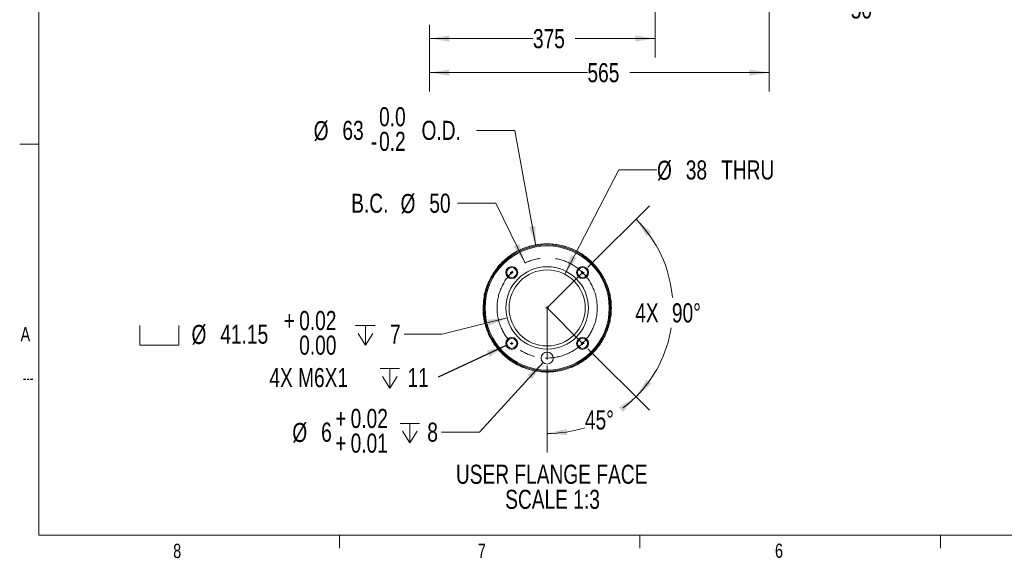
# Model space of a CAD drawing. Header units: millimetres. Extents: x 127 to 4201, y 49 to 2729.
# Tile 1 of 44: x 128 to 1766, y 49 to 946. Entities that reach past the tile are written whole.
import ezdxf

# ---------------------------------------------------------------- set-up
doc = ezdxf.new("R2010")
doc.units = ezdxf.units.MM
doc.header["$LTSCALE"] = 10
doc.linetypes.add('CENTERX2', pattern=[20.32, 12.7, -2.54, 2.54, -2.54])
doc.styles.add('SLDTEXTSTYLE0', font='TXT', dxfattribs={"width": 0.75})
doc.styles.add('SLDTEXTSTYLE2', font='TXT', dxfattribs={"width": 0.605})
doc.dimstyles.new('SLDDIMSTYLE0', dxfattribs={"dimtxt": 31.75, "dimasz": 33.02, "dimexe": 0, "dimexo": 0.0625, "dimgap": 7.9375, "dimtad": 0, "dimtih": 1, "dimtoh": 1, "dimdec": 0, "dimrnd": 1e-09, "dimzin": 12, "dimdsep": 46, "dimtxsty": 'SLDTEXTSTYLE0', "dimsah": 1, "dimcen": 0.09, "dimadec": 0, "dimazin": 3, "dimtfac": 1, "dimtdec": 0, "dimtofl": 0, "dimtmove": 0, "dimatfit": 3, "dimfxl": 1, "dimfrac": 2, "dimtolj": 1, "dimtzin": 12, "dimarcsym": 0})
doc.dimstyles.new('SLDDIMSTYLE1', dxfattribs={"dimtxt": 31.75, "dimasz": 33.02, "dimexe": 0, "dimexo": 0.0625, "dimgap": 7.9375, "dimtad": 0, "dimtih": 1, "dimtoh": 1, "dimdec": 0, "dimrnd": 1e-09, "dimzin": 12, "dimdsep": 46, "dimtxsty": 'SLDTEXTSTYLE0', "dimsah": 1, "dimcen": 0.09, "dimadec": 0, "dimazin": 3, "dimtfac": 1, "dimtdec": 0, "dimtmove": 0, "dimatfit": 0, "dimfxl": 1, "dimfrac": 2, "dimtolj": 1, "dimtzin": 12, "dimarcsym": 0})
doc.dimstyles.new('SLDDIMSTYLE12', dxfattribs={"dimtxt": 31.75, "dimasz": 33.02, "dimexe": 0, "dimexo": 0.0625, "dimgap": 7.9375, "dimtad": 0, "dimtih": 1, "dimtoh": 1, "dimdec": 4, "dimlfac": 3, "dimzin": 12, "dimdsep": 46, "dimtxsty": 'SLDTEXTSTYLE0', "dimsah": 1, "dimcen": 0.09, "dimadec": 0, "dimazin": 3, "dimtfac": 1, "dimtdec": 0, "dimtofl": 0, "dimtmove": 0, "dimatfit": 3, "dimfxl": 1, "dimfrac": 2, "dimtolj": 1, "dimtzin": 12, "dimarcsym": 0})
doc.dimstyles.new('SLDDIMSTYLE13', dxfattribs={"dimtxt": 31.75, "dimasz": 33.02, "dimexe": 0, "dimexo": 0.0625, "dimgap": 7.9375, "dimtad": 0, "dimtih": 1, "dimtoh": 1, "dimdec": 0, "dimlfac": 0.3, "dimrnd": 1e-09, "dimzin": 12, "dimdsep": 46, "dimtxsty": 'SLDTEXTSTYLE0', "dimsah": 1, "dimcen": 0, "dimadec": 0, "dimazin": 3, "dimtfac": 1, "dimtdec": 0, "dimtofl": 0, "dimtmove": 0, "dimatfit": 3, "dimfxl": 1, "dimfrac": 2, "dimtolj": 1, "dimtzin": 12, "dimarcsym": 0})
doc.dimstyles.new('SLDDIMSTYLE14', dxfattribs={"dimtxt": 31.75, "dimasz": 33.02, "dimexe": 0, "dimexo": 0.0625, "dimgap": 7.9375, "dimtad": 0, "dimtih": 1, "dimtoh": 1, "dimlfac": 0.3, "dimrnd": 1e-09, "dimzin": 12, "dimdsep": 46, "dimtxsty": 'SLDTEXTSTYLE0', "dimsah": 1, "dimcen": 0, "dimadec": 0, "dimazin": 3, "dimtol": 1, "dimtp": 0.02, "dimtfac": 1, "dimtofl": 0, "dimtmove": 0, "dimatfit": 3, "dimfxl": 1, "dimfrac": 2, "dimtolj": 1, "dimtzin": 0, "dimarcsym": 0})
doc.dimstyles.new('SLDDIMSTYLE15', dxfattribs={"dimtxt": 31.75, "dimasz": 33.02, "dimexe": 0, "dimexo": 0.0625, "dimgap": 7.9375, "dimtad": 0, "dimtih": 1, "dimtoh": 1, "dimdec": 0, "dimlfac": 0.3, "dimrnd": 1e-09, "dimzin": 12, "dimdsep": 46, "dimtxsty": 'SLDTEXTSTYLE0', "dimsah": 1, "dimcen": 0, "dimadec": 0, "dimazin": 3, "dimtol": 1, "dimtp": 0.02, "dimtm": -0.01, "dimtfac": 1, "dimtofl": 0, "dimtmove": 0, "dimatfit": 3, "dimfxl": 1, "dimfrac": 2, "dimtolj": 1, "dimarcsym": 0})
doc.dimstyles.new('SLDDIMSTYLE16', dxfattribs={"dimtxt": 31.75, "dimasz": 33.02, "dimexe": 0, "dimexo": 0.0625, "dimgap": 7.9375, "dimtad": 0, "dimtih": 1, "dimtoh": 1, "dimdec": 0, "dimlfac": 0.3, "dimrnd": 1e-09, "dimzin": 12, "dimdsep": 46, "dimtxsty": 'SLDTEXTSTYLE0', "dimsah": 1, "dimcen": 0, "dimadec": 0, "dimazin": 3, "dimtol": 1, "dimtm": 0.2, "dimtfac": 1, "dimtdec": 1, "dimtofl": 0, "dimtmove": 0, "dimatfit": 3, "dimfxl": 1, "dimfrac": 2, "dimtolj": 1, "dimtzin": 0, "dimarcsym": 0})
doc.dimstyles.new('SLDDIMSTYLE4', dxfattribs={"dimtxt": 0.18, "dimasz": 33.02, "dimexe": 0, "dimexo": 0.0625, "dimgap": 0, "dimtad": 0, "dimtih": 1, "dimtoh": 1, "dimdec": 0, "dimrnd": 1e-09, "dimzin": 0, "dimdsep": 46, "dimtxsty": 'Standard', "dimsah": 1, "dimcen": 0.09, "dimadec": 0, "dimazin": 0, "dimtfac": 33.02, "dimtdec": 0, "dimtofl": 0, "dimtmove": 0, "dimatfit": 3, "dimfxl": 1, "dimfrac": 2, "dimtolj": 1, "dimtzin": 0, "dimarcsym": 0})

# ---------------------------------------------------------------- blocks, each defined once
blk = doc.blocks.new('_D')
at = {"color": 7, "linetype": 'Continuous', "lineweight": 0}
for p, q in [((1374.7, 1184.7), (1374.7, 826.1)), ((809.7, 937.1), (809.7, 826.1)), ((809.7, 857.8), (1072.2, 857.8)), ((1374.7, 857.8), (1142.6, 857.8))]:
    blk.add_line(p, q, dxfattribs=at)
for points in [[(809.7, 857.8), (842.7, 852.7), (842.7, 862.9)], [(1374.7, 857.8), (1341.6, 862.9), (1341.6, 852.7)]]:
    blk.add_solid(points, dxfattribs=at)
at = {"color": 7, "linetype": 'Continuous', "lineweight": 0, "insert": (1072.2, 873.5), "char_height": 31.75, "attachment_point": 1, "style": 'SLDTEXTSTYLE0'}
blk.add_mtext('565', dxfattribs=at)
blk = doc.blocks.new('_D_1')
at = {"color": 7, "linetype": 'Continuous', "lineweight": 0}
for p, q in [((1184.7, 1084.7), (1184.7, 882.7)), ((809.7, 937.1), (809.7, 882.7)), ((809.7, 914.5), (981.5, 914.5)), ((1184.7, 914.5), (1051.9, 914.5))]:
    blk.add_line(p, q, dxfattribs=at)
for points in [[(809.7, 914.5), (842.7, 909.4), (842.7, 919.5)], [(1184.7, 914.5), (1151.6, 919.5), (1151.6, 909.4)]]:
    blk.add_solid(points, dxfattribs=at)
at = {"color": 7, "linetype": 'Continuous', "lineweight": 0, "insert": (981.5, 930.2), "char_height": 31.75, "attachment_point": 1, "style": 'SLDTEXTSTYLE0'}
blk.add_mtext('375', dxfattribs=at)
blk = doc.blocks.new('_D_6')
at = {"color": 7, "linetype": 'Continuous', "lineweight": 0}
for p, q in [((1446.7, 1097.4), (1446.7, 1160.9)), ((1197.4, 1097.4), (1478.5, 1097.4)), ((1027.4, 1047.4), (1478.5, 1047.4)), ((1446.7, 963.8), (1446.7, 1047.4)), ((1510.2, 963.8), (1446.7, 963.8))]:
    blk.add_line(p, q, dxfattribs=at)
for points in [[(1446.7, 1097.4), (1451.8, 1130.4), (1441.7, 1130.4)], [(1446.7, 1047.4), (1441.7, 1014.4), (1451.8, 1014.4)]]:
    blk.add_solid(points, dxfattribs=at)
at = {"color": 7, "linetype": 'Continuous', "lineweight": 0, "insert": (1510.2, 979.5), "char_height": 31.75, "attachment_point": 1, "style": 'SLDTEXTSTYLE0'}
blk.add_mtext('50', dxfattribs=at)
blk = doc.blocks.new('_D_16')
at = {"color": 7, "linetype": 'Continuous', "lineweight": 0}
for p, q in [((1073.1, 398.1), (1175.5, 295.7)), ((1005.2, 369.9), (1005.2, 225.2))]:
    blk.add_line(p, q, dxfattribs=at)
for start, end in [(307.304, 315), (270, 287.4929)]:
    blk.add_arc((1005.2, 466), 209, start, end, dxfattribs=at)
for points in [[(1153, 318.1), (1124.6, 300.6), (1131.2, 292.8)], [(1005.2, 256.9), (1038.5, 254.4), (1037.7, 264.6)]]:
    blk.add_solid(points, dxfattribs=at)
at = {"color": 7, "linetype": 'Continuous', "lineweight": 0, "insert": (1068, 295.4), "char_height": 31.75, "attachment_point": 1, "style": 'SLDTEXTSTYLE0'}
blk.add_mtext('45°', dxfattribs=at)
blk = doc.blocks.new('_D_17')
at = {"color": 7, "linetype": 'Continuous', "lineweight": 0}
for p, q in [((1073.1, 533.9), (1175.5, 636.2)), ((1073.1, 398.1), (1175.5, 295.7))]:
    blk.add_line(p, q, dxfattribs=at)
for start, end in [(4.727, 45), (315, 350.8681)]:
    blk.add_arc((1005.2, 466), 209, start, end, dxfattribs=at)
for points in [[(1153, 613.8), (1170.6, 585.4), (1178.3, 592)], [(1153, 318.1), (1178.3, 340), (1170.6, 346.6)]]:
    blk.add_solid(points, dxfattribs=at)
at = {"color": 7, "linetype": 'Continuous', "lineweight": 0, "char_height": 31.75, "attachment_point": 1, "style": 'SLDTEXTSTYLE0'}
for s, insert in [('90°', (1212.7, 473.7)), ('4X', (1151.7, 473.7))]:
    blk.add_mtext(s, dxfattribs=dict(at, insert=insert))
blk = doc.blocks.new('_D_18')
at = {"color": 7, "linetype": 'Continuous', "lineweight": 0}
for p, q in [((919.6, 640.3), (856.1, 640.3)), ((968.5, 540.8), (919.6, 640.3))]:
    blk.add_line(p, q, dxfattribs=at)
blk.add_solid([(968.5, 540.8), (958.5, 572.6), (949.4, 568.2)], dxfattribs=at)
at = {"color": 7, "linetype": 'Continuous', "lineweight": 0, "char_height": 31.75, "attachment_point": 1, "style": 'SLDTEXTSTYLE0'}
for s, insert in [('B.C.', (679.2, 656.2)), ('%%c', (761.3, 655.7)), ('50', (809.2, 656.2))]:
    blk.add_mtext(s, dxfattribs=dict(at, insert=insert))
blk = doc.blocks.new('SW_SYMBOL_HOLE_SPOT')
at = {"color": 0, "linetype": 'Continuous', "lineweight": 0}
for p, q in [((0, 8750), (0, 750)), ((16000, 750), (16000, 8750)), ((0, 750), (16000, 750))]:
    blk.add_line(p, q, dxfattribs=at)
blk = doc.blocks.new('SW_SYMBOL_HOLE_DEPTH')
at = {"color": 0, "linetype": 'Continuous', "lineweight": 0}
for p, q in [((0, 8750), (8000, 8750)), ((4000, 8750), (4000, 750)), ((1000, 5550), (4000, 750)), ((7000, 5550), (4000, 750))]:
    blk.add_line(p, q, dxfattribs=at)
blk = doc.blocks.new('_D_19')
at = {"color": 7, "linetype": 'Continuous', "lineweight": 0}
for p, q in [((938.7, 449.3), (830.6, 422.3)), ((830.6, 422.3), (767.1, 422.3))]:
    blk.add_line(p, q, dxfattribs=at)
blk.add_solid([(938.7, 449.3), (905.4, 446.3), (907.9, 436.4)], dxfattribs=at)
at = {"color": 7, "linetype": 'Continuous', "lineweight": 0, "xscale": 0.0040555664, "yscale": 0.0040555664, "zscale": 0.0040555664}
for name, p in [('SW_SYMBOL_HOLE_SPOT', (327.9, 401.2)), ('SW_SYMBOL_HOLE_DEPTH', (686.6, 401.2))]:
    blk.add_blockref(name, p, dxfattribs=at)
at = {"color": 7, "linetype": 'Continuous', "lineweight": 0, "attachment_point": 1, "style": 'SLDTEXTSTYLE0'}
for s, insert, char_height in [('0.02', (592.7, 460.9), 31.75), ('+', (567.1, 460.9), 31.8), ('%%c', (413.6, 437.7), 31.75), ('41.15', (461.5, 438.2), 31.75), ('7', (743.8, 438.2), 31.8), ('0.00', (592.7, 419.9), 31.75)]:
    blk.add_mtext(s, dxfattribs=dict(at, insert=insert, char_height=char_height))
blk = doc.blocks.new('_D_20')
at = {"color": 7, "linetype": 'Continuous', "lineweight": 0}
for p, q in [((998.5, 375.2), (892.8, 259.3)), ((892.8, 259.3), (829.3, 259.3))]:
    blk.add_line(p, q, dxfattribs=at)
blk.add_solid([(998.5, 375.2), (972.5, 354.3), (980, 347.4)], dxfattribs=at)
at = {"color": 7, "linetype": 'Continuous', "lineweight": 0, "xscale": 0.0040555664, "yscale": 0.0040555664, "zscale": 0.0040555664}
blk.add_blockref('SW_SYMBOL_HOLE_DEPTH', (760.5, 238.1), dxfattribs=at)
at = {"color": 7, "linetype": 'Continuous', "lineweight": 0, "attachment_point": 1, "style": 'SLDTEXTSTYLE0'}
for s, insert, char_height in [('0.02', (678.3, 297.9), 31.75), ('+', (652.7, 297.9), 31.8), ('%%c', (581.3, 274.6), 31.75), ('6', (629.2, 275.1), 31.8), ('8', (805.8, 275.1), 31.8), ('+', (652.7, 256.8), 31.8), ('0.01', (678.3, 256.8), 31.75)]:
    blk.add_mtext(s, dxfattribs=dict(at, insert=insert, char_height=char_height))
blk = doc.blocks.new('_D_21')
at = {"color": 7, "linetype": 'Continuous', "lineweight": 0}
for p, q in [((1034.4, 522.2), (1124.4, 695.7)), ((1124.4, 695.7), (1187.9, 695.7))]:
    blk.add_line(p, q, dxfattribs=at)
blk.add_solid([(1034.4, 522.2), (1054.1, 549.1), (1045.1, 553.8)], dxfattribs=at)
at = {"color": 7, "linetype": 'Continuous', "lineweight": 0, "char_height": 31.75, "attachment_point": 1, "style": 'SLDTEXTSTYLE0'}
for s, insert in [('%%c', (1187.9, 711.1)), ('38', (1235.8, 711.6)), ('THRU', (1294.6, 711.6))]:
    blk.add_mtext(s, dxfattribs=dict(at, insert=insert))
blk = doc.blocks.new('_D_22')
at = {"color": 7, "linetype": 'Continuous', "lineweight": 0}
for p, q in [((951.2, 761.6), (887.7, 761.6)), ((986.3, 569.3), (951.2, 761.6))]:
    blk.add_line(p, q, dxfattribs=at)
blk.add_solid([(986.3, 569.3), (985.4, 602.6), (975.4, 600.8)], dxfattribs=at)
at = {"color": 7, "linetype": 'Continuous', "lineweight": 0, "attachment_point": 1, "style": 'SLDTEXTSTYLE0'}
for s, insert, char_height in [('0.0', (725.6, 800.2), 31.75), ('%%c', (616.8, 777), 31.75), ('63', (664.6, 777.5), 31.75), ('O.D.', (796.2, 777.5), 31.75), ('0.2', (725.6, 759.2), 31.75), ('-', (711.6, 759.2), 31.8)]:
    blk.add_mtext(s, dxfattribs=dict(at, insert=insert, char_height=char_height))
blk = doc.blocks.new('SW_NOTE_8')
at = {"color": 0, "linetype": 'Continuous', "lineweight": 0, "char_height": 31.75, "attachment_point": 2, "style": 'SLDTEXTSTYLE0'}
for s, insert in [('USER FLANGE FACE', (191.5, 40.9)), ('SCALE 1:3', (193, -0.8))]:
    blk.add_mtext(s, dxfattribs=dict(at, insert=insert))
blk = doc.blocks.new('SW_NOTE_9')
at = {"color": 0, "linetype": 'Continuous', "lineweight": 0, "xscale": 0.0040555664, "yscale": 0.0040555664, "zscale": 0.0040555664}
blk.add_blockref('SW_SYMBOL_HOLE_DEPTH', (-96.7, -21.5), dxfattribs=at)
at = {"color": 0, "linetype": 'Continuous', "lineweight": 0, "char_height": 31.75, "attachment_point": 1, "style": 'SLDTEXTSTYLE0'}
for s, insert in [('4X M6X1', (-281, 15)), ('11', (-51.3, 15))]:
    blk.add_mtext(s, dxfattribs=dict(at, insert=insert))
blk = doc.blocks.new('SW_CENTERMARKSYMBOL_0')
at = {"color": 0, "linetype": 'Continuous', "lineweight": 0}
for q in [(-2.5, 0), (0, 2.5), (0, -2.5), (2.5, 0)]:
    blk.add_line((0, 0), q, dxfattribs=at)
blk = doc.blocks.new('SW_CENTERMARKSYMBOL_1')
at = {"color": 0, "linetype": 'Continuous', "lineweight": 0}
for q in [(-2.5, 0), (0, 2.5), (0, -2.5), (2.5, 0)]:
    blk.add_line((0, 0), q, dxfattribs=at)
blk = doc.blocks.new('SW_CENTERMARKSYMBOL_2')
at = {"color": 0, "linetype": 'Continuous', "lineweight": 0}
for q in [(-2.5, 0), (0, 2.5), (0, -2.5), (2.5, 0)]:
    blk.add_line((0, 0), q, dxfattribs=at)
blk = doc.blocks.new('SW_CENTERMARKSYMBOL_3')
at = {"color": 0, "linetype": 'Continuous', "lineweight": 0}
for q in [(-2.5, 0), (0, 2.5), (0, -2.5), (2.5, 0)]:
    blk.add_line((0, 0), q, dxfattribs=at)
blk = doc.blocks.new('SW_CENTERMARKSYMBOL_4')
at = {"color": 0, "linetype": 'Continuous', "lineweight": 0}
for q in [(-2.5, 0), (0, 2.5), (0, -2.5), (2.5, 0)]:
    blk.add_line((0, 0), q, dxfattribs=at)
blk = doc.blocks.new('SW_CENTERMARKSYMBOL_5')
at = {"color": 0, "linetype": 'Continuous', "lineweight": 0}
for q in [(-2.5, 0), (0, 2.5), (0, -2.5), (2.5, 0)]:
    blk.add_line((0, 0), q, dxfattribs=at)

msp = doc.modelspace()

# ---------------------------------------------------------------- linework, layer by layer
at = {"color": 7, "linetype": 'Continuous', "lineweight": 15}
for p in [(159.550791, 2691.223471), (4160.050791, 87.723471)]:
    msp.add_line(p, (159.550791, 87.723471), dxfattribs=at)
at = {"color": 7, "linetype": 'Continuous', "lineweight": 0}
for p, q in [((159.550791, 738.598471), (127.800791, 738.598471)), ((159.550791, 420.50709), (159.550791, 87.723471)), ((659.549791, 87.723471), (659.549791, 66.184473)), ((1159.612291, 87.723471), (1159.612291, 66.184473)), ((1659.674791, 87.723471), (1659.674791, 66.184473))]:
    msp.add_line(p, q, dxfattribs=at)
at = {"color": 7, "linetype": 'CENTERX2', "lineweight": 0}
for q in [(1064.128463, 524.886576), (1005.202898, 382.627678), (1064.128463, 407.035446)]:
    msp.add_line((1005.202898, 465.961011), q, dxfattribs=at)
for radius in [106.749027, 83.333333]:
    msp.add_circle((1005.202898, 465.961011), radius, dxfattribs=at)
at = {"color": 7, "linetype": 'Continuous', "lineweight": 0}
for centre, radius in [((1005.202888, 465.959617), 106.598379), ((1005.202898, 465.961011), 68.583333)]:
    msp.add_circle(centre, radius, dxfattribs=at)
at = {"color": 7, "linetype": 'Continuous', "lineweight": 15}
for centre, radius in [((1005.202906, 465.96101), 105.000001), ((1005.202882, 465.961011), 103.333338), ((946.277329, 524.886573), 10.000005), ((946.277307, 524.886582), 8.333346), ((1005.202896, 465.961012), 63.333332), ((1064.128453, 524.886577), 10.000001), ((1064.128465, 524.886579), 8.333335), ((946.277338, 407.03544), 9.999999), ((946.277327, 407.035467), 8.33333), ((1064.128467, 407.035442), 9.999995), ((1064.128472, 407.035458), 8.33333), ((1005.202903, 382.627677), 10.000002)]:
    msp.add_circle(centre, radius, dxfattribs=at)

# ---------------------------------------------------------------- block references
at = {"color": 7, "linetype": 'Continuous', "lineweight": 0}
for name, p in [('SW_CENTERMARKSYMBOL_3', (946.27733, 524.886579)), ('SW_CENTERMARKSYMBOL_4', (1064.128453, 524.886579)), ('SW_CENTERMARKSYMBOL_5', (1005.202879, 465.961017)), ('SW_CENTERMARKSYMBOL_2', (946.27733, 407.035443)), ('SW_CENTERMARKSYMBOL_0', (1064.128453, 407.035443)), ('SW_CENTERMARKSYMBOL_1', (1005.202879, 382.627689)), ('SW_NOTE_9', (824.061446, 350.915622)), ('SW_NOTE_8', (821.177522, 164.091411))]:
    msp.add_blockref(name, p, dxfattribs=at)

# ---------------------------------------------------------------- texts
at = {"color": 7, "linetype": 'Continuous', "lineweight": 0, "attachment_point": 1}
for s, insert, char_height, style in [('A', (129.301343, 434.122811), 23.8125, 'SLDTEXTSTYLE0'), ('---', (133.344853, 360.239735), 21.1666667, 'SLDTEXTSTYLE2'), ('8', (383.13756, 73.37896), 23.8125, 'SLDTEXTSTYLE0'), ('7', (889.88031, 73.27466), 23.8125, 'SLDTEXTSTYLE0'), ('6', (1384.204993, 73.63715), 23.8125, 'SLDTEXTSTYLE0')]:
    msp.add_mtext(s, dxfattribs=dict(at, insert=insert, char_height=char_height, style=style))

# ---------------------------------------------------------------- dimensions: what is measured, and where the dimension line sits
at = {"color": 7, "linetype": 'Continuous', "lineweight": 0}
for base, p1, p2, picture, middle in [((1374.656188, 857.813722), (809.656188, 949.811373), (1374.656188, 1197.416062), '_D', (1107.411801, 857.813722)), ((809.656188, 914.453763), (1184.656188, 1097.416062), (809.656188, 949.811373), '_D_1', (1016.72373, 914.453763))]:
    dim = msp.add_linear_dim(base=base, p1=p1, p2=p2, dimstyle='SLDDIMSTYLE0', dxfattribs=at)
    dim.commit()
    dim.dimension.update_dxf_attribs({"geometry": picture, "text_midpoint": middle, "dimtype": 160})
dim = msp.add_linear_dim(base=(1446.731782, 1047.416062), p1=(1184.656188, 1097.416062), p2=(1014.656188, 1047.416062), angle=90, dimstyle='SLDDIMSTYLE1', dxfattribs=at)
dim.commit()
dim.dimension.update_dxf_attribs({"geometry": '_D_6', "text_midpoint": (1446.731782, 963.791527), "dimtype": 160})
for p1, p2, text, dimstyle, picture, middle in [((1024.057838, 362.667782), (986.347958, 569.25424), '<> O.D.', 'SLDDIMSTYLE16', '_D_22', (752.250618, 759.282197)), ((976.030098, 409.74661), (1034.375698, 522.175412), '<> THRU', 'SLDDIMSTYLE13', '_D_21', (1291.380547, 695.666088)), ((1041.92014, 391.152665), (968.485656, 540.769357), 'B.C.<>', 'SLDDIMSTYLE13', '_D_18', (767.644395, 640.324685)), ((1071.739342, 482.59156), (938.666453, 449.330462), '{\\fGDT;v}<> {\\fGDT;x} 7', 'SLDDIMSTYLE14', '_D_19', (547.521478, 419.997983)), ((1011.938289, 390.019193), (998.467507, 375.236162), '<>{\\fGDT;x}8', 'SLDDIMSTYLE15', '_D_20', (705.31119, 256.927716))]:
    dim = msp.add_diameter_dim_2p(p1=p1, p2=p2, text=text, dimstyle=dimstyle, dxfattribs=at)
    dim.commit()
    dim.dimension.update_dxf_attribs({"geometry": picture, "text_midpoint": middle, "dimtype": 163})
dim = msp.add_angular_dim_2l(base=(1191.350628, 370.843962), line1=((1064.128463, 407.035446), (1005.202898, 465.961011)), line2=((1064.128463, 524.886576), (1005.202898, 465.961011)), text='4X <>', dimstyle='SLDDIMSTYLE12', dxfattribs=at)
dim.commit()
dim.dimension.update_dxf_attribs({"geometry": '_D_17', "text_midpoint": (1214.091939, 457.986113), "dimtype": 162})
dim = msp.add_angular_dim_2l(base=(1036.990212, 259.350757), line1=((1005.202898, 382.627678), (1005.202898, 465.961011)), line2=((1064.128463, 407.035446), (1005.202898, 465.961011)), dimstyle='SLDDIMSTYLE12', dxfattribs=at)
dim.commit()
dim.dimension.update_dxf_attribs({"geometry": '_D_16', "text_midpoint": (1099.9646, 279.632135), "dimtype": 162})

# ---------------------------------------------------------------- leaders
msp.add_leader([(936.897883, 403.567604), (824.061446, 350.915622)], dimstyle='SLDDIMSTYLE4', dxfattribs=at)

doc.saveas('drawing.dxf')
